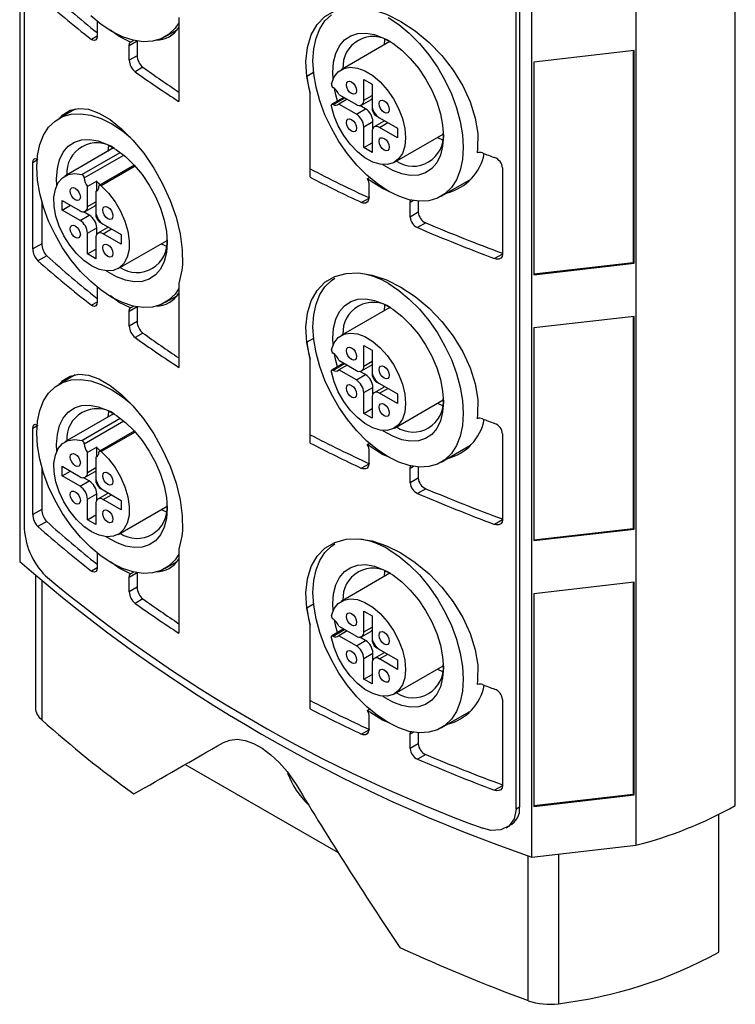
# Model space of a CAD drawing. Header units: millimetres. Extents: x 0 to 838, y -29 to 648.
# Tile 8 of 11: x 578 to 633, y 400 to 476. Entities that reach past the tile are written whole.
import ezdxf

# ---------------------------------------------------------------- set-up
doc = ezdxf.new("R2010")
doc.units = ezdxf.units.MM
doc.header["$LTSCALE"] = 3

msp = doc.modelspace()

# ---------------------------------------------------------------- linework, layer by layer
for p, q in [((577.575, 521.13), (577.575, 434.03)), ((577.915, 518.578), (577.915, 436.818)), ((632.524, 415.293), (632.524, 504.377)), ((624.897, 501.326), (624.897, 412.241)), ((616.898, 411.329), (616.898, 500.414)), ((615.952, 496.867), (615.952, 415.164)), ((615.688, 415.012), (615.688, 496.715)), ((589.801, 475.802), (589.801, 469.354)), ((583.516, 475.476), (583.516, 474.364)), ((583.516, 474.364), (583.093, 474.12)), ((588.732, 474.323), (589.655, 474.855)), ((605.597, 474.134), (605.55, 473.695)), ((586.596, 473.988), (585.99, 473.638)), ((585.99, 472.527), (585.99, 473.638)), ((586.078, 473.918), (586.309, 474.051)), ((586.596, 473.988), (586.596, 472.876)), ((606.001, 473.955), (602.26, 471.796)), ((586.596, 472.876), (585.99, 472.527)), ((624.755, 473.262), (617.044, 472.382)), ((624.67, 473.252), (624.67, 456.98)), ((624.755, 456.931), (624.755, 473.262)), ((587.036, 471.987), (586.433, 471.639)), ((617.044, 472.382), (617.044, 456.052)), ((599.869, 469.99), (599.62, 471.27)), ((600.145, 471.574), (599.633, 471.278)), ((601.644, 471.099), (601.623, 471.593)), ((603.992, 471.042), (604.628, 470.675)), ((603.992, 469.45), (603.992, 471.042)), ((604.628, 470.675), (604.628, 469.082)), ((599.869, 463.542), (599.869, 469.99)), ((602.47, 469.675), (601.545, 469.141)), ((601.64, 469.134), (602.524, 469.644)), ((602.091, 469.894), (603.426, 469.123)), ((603.992, 469.45), (604.628, 469.817)), ((602.727, 469.526), (602.091, 469.159)), ((603.426, 468.388), (602.091, 469.159)), ((604.133, 468.796), (603.7, 469.047)), ((603.826, 469.083), (604.533, 469.492)), ((581.834, 468.771), (580.573, 468.043)), ((603.426, 468.388), (604.133, 468.796)), ((605.194, 468.103), (606.573, 467.307)), ((603.992, 467.408), (604.699, 467.817)), ((603.992, 465.816), (603.992, 467.408)), ((604.699, 467.316), (604.699, 467.817)), ((605.501, 467.815), (604.794, 467.407)), ((605.194, 467.368), (605.831, 467.735)), ((606.573, 466.572), (605.194, 467.368)), ((604.628, 467.041), (604.628, 465.449)), ((606.36, 464.695), (610.1, 466.854)), ((606.573, 467.307), (606.573, 466.572)), ((609.649, 466.593), (610.053, 466.415)), ((584.384, 465.966), (584.336, 465.528)), ((603.992, 465.816), (604.628, 466.183)), ((604.628, 465.449), (603.992, 465.816)), ((584.788, 465.788), (581.047, 463.629)), ((582.354, 463.743), (585.3, 465.444)), ((582.532, 463.487), (585.562, 465.237)), ((578.902, 464.84), (578.581, 464.655)), ((578.581, 458.041), (578.581, 464.655)), ((586.372, 464.462), (583.704, 462.921)), ((586.441, 464.386), (583.84, 462.885)), ((614.643, 464.25), (614.643, 457.636)), ((583.486, 463.233), (582.779, 462.824)), ((582.779, 461.282), (582.779, 462.824)), ((583.486, 462.498), (583.486, 463.233)), ((604.266, 463.418), (604.434, 463.515)), ((604.375, 463.025), (604.375, 461.913)), ((609.946, 462.076), (612.142, 463.344)), ((583.415, 462.457), (583.565, 462.543)), ((583.415, 462.457), (583.415, 460.915)), ((579.267, 461.694), (579.267, 458.437)), ((580.834, 461.752), (582.213, 460.956)), ((580.834, 461.017), (580.834, 461.752)), ((580.834, 461.017), (581.471, 461.384)), ((582.613, 460.916), (583.32, 461.324)), ((582.779, 461.282), (583.415, 461.65)), ((604.375, 461.913), (603.828, 461.598)), ((607.817, 461.747), (607.558, 461.597)), ((607.558, 460.485), (607.558, 461.597)), ((608.183, 461.704), (608.183, 460.846)), ((582.213, 460.221), (580.834, 461.017)), ((582.213, 460.221), (582.92, 460.629)), ((582.92, 460.629), (582.487, 460.879)), ((608.183, 460.846), (607.558, 460.485)), ((583.981, 459.935), (585.36, 459.139)), ((608.754, 460.033), (608.124, 459.669)), ((582.779, 459.241), (583.486, 459.649)), ((582.779, 457.649), (582.779, 459.241)), ((583.486, 459.149), (583.486, 459.649)), ((584.288, 459.648), (583.581, 459.24)), ((583.981, 459.2), (584.617, 459.568)), ((585.36, 458.404), (583.981, 459.2)), ((585.36, 459.139), (585.36, 458.404)), ((579.267, 458.437), (578.581, 458.041)), ((583.415, 458.874), (583.415, 457.281)), ((585.147, 456.527), (588.887, 458.686)), ((588.436, 458.426), (588.84, 458.248)), ((579.651, 457.515), (578.97, 457.123)), ((582.779, 457.649), (583.415, 458.016)), ((583.415, 457.281), (582.779, 457.649)), ((614.643, 457.636), (614.043, 457.289)), ((617.044, 456.11), (624.67, 456.98)), ((617.044, 456.052), (624.755, 456.931)), ((624.67, 456.98), (624.755, 456.931)), ((590.023, 456.397), (589.801, 455.389)), ((589.801, 455.389), (589.801, 448.94)), ((583.516, 455.062), (583.516, 453.951)), ((583.516, 453.95), (583.093, 453.706)), ((588.732, 453.909), (589.655, 454.442)), ((605.597, 453.72), (605.55, 453.281)), ((586.596, 453.575), (585.99, 453.225)), ((585.99, 452.113), (585.99, 453.225)), ((586.078, 453.504), (586.309, 453.637)), ((586.596, 453.575), (586.596, 452.463)), ((606.001, 453.542), (602.26, 451.383)), ((586.596, 452.463), (585.99, 452.113)), ((624.755, 452.848), (617.044, 451.969)), ((624.67, 452.839), (624.67, 436.567)), ((624.755, 436.517), (624.755, 452.848)), ((587.036, 451.574), (586.433, 451.226)), ((617.044, 451.969), (617.044, 435.638)), ((599.869, 449.577), (599.62, 450.857)), ((600.145, 451.16), (599.633, 450.865)), ((601.644, 450.685), (601.623, 451.179)), ((603.992, 450.628), (604.628, 450.261)), ((603.992, 449.036), (603.992, 450.628)), ((604.628, 450.261), (604.628, 448.669)), ((599.869, 443.128), (599.869, 449.577)), ((602.47, 449.262), (601.545, 448.728)), ((601.64, 448.72), (602.524, 449.23)), ((602.091, 449.48), (603.426, 448.709)), ((603.992, 449.036), (604.628, 449.404)), ((602.727, 449.113), (602.091, 448.746)), ((603.426, 447.975), (602.091, 448.746)), ((604.133, 448.383), (603.7, 448.633)), ((603.826, 448.67), (604.533, 449.078)), ((581.834, 448.357), (580.573, 447.629)), ((603.426, 447.975), (604.133, 448.383)), ((605.194, 447.689), (606.573, 446.893)), ((603.992, 446.995), (604.699, 447.403)), ((603.992, 445.403), (603.992, 446.995)), ((604.699, 446.903), (604.699, 447.403)), ((605.501, 447.402), (604.794, 446.994)), ((605.194, 446.954), (605.831, 447.322)), ((606.573, 446.158), (605.194, 446.954)), ((604.628, 446.627), (604.628, 445.035)), ((606.36, 444.281), (610.1, 446.44)), ((606.573, 446.893), (606.573, 446.158)), ((609.649, 446.18), (610.053, 446.002)), ((584.384, 445.553), (584.336, 445.114)), ((603.992, 445.403), (604.628, 445.77)), ((604.628, 445.035), (603.992, 445.403)), ((584.788, 445.375), (581.047, 443.215)), ((582.354, 443.329), (585.3, 445.03)), ((582.532, 443.074), (585.562, 444.823)), ((578.902, 444.427), (578.581, 444.241)), ((578.581, 437.627), (578.581, 444.241)), ((586.372, 444.048), (583.704, 442.508)), ((586.441, 443.973), (583.84, 442.471)), ((614.643, 443.836), (614.643, 437.223)), ((583.486, 442.819), (582.779, 442.411)), ((582.779, 440.869), (582.779, 442.411)), ((583.486, 442.084), (583.486, 442.819)), ((604.266, 443.004), (604.434, 443.102)), ((604.375, 442.612), (604.375, 441.5)), ((609.946, 441.663), (612.142, 442.931)), ((583.415, 442.043), (583.565, 442.13)), ((583.415, 442.043), (583.415, 440.501)), ((579.267, 441.28), (579.267, 438.024)), ((580.834, 441.338), (582.213, 440.542)), ((580.834, 440.603), (580.834, 441.338)), ((580.834, 440.603), (581.471, 440.971)), ((582.613, 440.502), (583.32, 440.911)), ((582.779, 440.869), (583.415, 441.236)), ((604.375, 441.5), (603.828, 441.184)), ((607.817, 441.333), (607.558, 441.183)), ((607.558, 440.072), (607.558, 441.183)), ((608.183, 441.29), (608.183, 440.433)), ((582.213, 439.807), (580.834, 440.603)), ((582.213, 439.807), (582.92, 440.215)), ((582.92, 440.215), (582.487, 440.466)), ((608.183, 440.433), (607.558, 440.072)), ((583.981, 439.522), (585.36, 438.726)), ((608.754, 439.619), (608.124, 439.256)), ((582.779, 438.827), (583.486, 439.236)), ((582.779, 437.235), (582.779, 438.827)), ((583.486, 438.735), (583.486, 439.236)), ((584.288, 439.235), (583.581, 438.826)), ((583.981, 438.787), (584.617, 439.154)), ((585.36, 437.991), (583.981, 438.787)), ((585.36, 438.726), (585.36, 437.991)), ((579.267, 438.024), (578.581, 437.627)), ((583.415, 438.46), (583.415, 436.868)), ((585.147, 436.114), (588.887, 438.273)), ((588.436, 438.012), (588.84, 437.834)), ((579.651, 437.102), (578.97, 436.709)), ((582.779, 437.235), (583.415, 437.603)), ((583.415, 436.868), (582.779, 437.235)), ((614.643, 437.222), (614.043, 436.876)), ((617.044, 435.697), (624.67, 436.567)), ((617.044, 435.638), (624.755, 436.517)), ((624.67, 436.567), (624.755, 436.517)), ((590.023, 435.983), (589.801, 434.975)), ((589.801, 434.975), (589.801, 428.527)), ((583.516, 434.649), (583.516, 433.537)), ((583.516, 433.537), (583.093, 433.293)), ((588.732, 433.495), (589.655, 434.028)), ((605.597, 433.307), (605.55, 432.868)), ((578.784, 432.947), (578.784, 422.81)), ((586.596, 433.161), (585.99, 432.811)), ((585.99, 431.7), (585.99, 432.811)), ((586.078, 433.091), (586.309, 433.224)), ((586.596, 433.161), (586.596, 432.049)), ((606.001, 433.128), (602.26, 430.969)), ((579.265, 432.527), (579.265, 421.869)), ((586.596, 432.049), (585.99, 431.7)), ((624.755, 432.435), (617.044, 431.555)), ((624.67, 432.425), (624.67, 416.153)), ((624.755, 416.104), (624.755, 432.435)), ((587.036, 431.16), (586.433, 430.812)), ((617.044, 431.555), (617.044, 415.225)), ((599.869, 429.163), (599.62, 430.443)), ((600.145, 430.747), (599.633, 430.451)), ((601.644, 430.272), (601.623, 430.766)), ((603.992, 430.215), (604.628, 429.848)), ((603.992, 428.623), (603.992, 430.215)), ((604.628, 429.848), (604.628, 428.255)), ((599.869, 422.715), (599.869, 429.163)), ((602.47, 428.848), (601.545, 428.314)), ((601.64, 428.307), (602.524, 428.817)), ((602.091, 429.067), (603.426, 428.296)), ((603.992, 428.623), (604.628, 428.99)), ((602.727, 428.699), (602.091, 428.332)), ((603.426, 427.561), (602.091, 428.332)), ((604.133, 427.969), (603.7, 428.22)), ((603.826, 428.256), (604.533, 428.665)), ((603.426, 427.561), (604.133, 427.969)), ((605.194, 427.275), (606.573, 426.479)), ((603.992, 426.581), (604.699, 426.989)), ((603.992, 424.989), (603.992, 426.581)), ((604.699, 426.489), (604.699, 426.989)), ((605.501, 426.988), (604.794, 426.58)), ((605.194, 426.541), (605.831, 426.908)), ((606.573, 425.745), (605.194, 426.541)), ((604.628, 426.214), (604.628, 424.622)), ((606.36, 423.867), (610.1, 426.027)), ((606.573, 426.479), (606.573, 425.745)), ((609.649, 425.766), (610.053, 425.588)), ((603.992, 424.989), (604.628, 425.356)), ((604.628, 424.622), (603.992, 424.989)), ((614.643, 423.423), (614.643, 416.809)), ((604.266, 422.591), (604.434, 422.688)), ((604.375, 422.198), (604.375, 421.086)), ((609.946, 421.249), (612.142, 422.517)), ((604.375, 421.086), (603.828, 420.771)), ((607.817, 420.919), (607.558, 420.77)), ((607.558, 419.658), (607.558, 420.77)), ((608.183, 420.877), (608.183, 420.019)), ((608.183, 420.019), (607.558, 419.658)), ((608.754, 419.206), (608.124, 418.842)), ((590.29, 418.445), (602.029, 411.668)), ((614.643, 416.809), (614.043, 416.462)), ((617.044, 415.283), (624.67, 416.153)), ((617.044, 415.225), (624.755, 416.104)), ((624.67, 416.153), (624.755, 416.104)), ((615.952, 415.164), (615.688, 415.012)), ((631.251, 404.024), (631.251, 414.605)), ((614.932, 413.571), (615.203, 413.727)), ((616.898, 411.329), (624.897, 412.241)), ((616.625, 400.302), (616.625, 411.429)), ((618.938, 411.562), (618.938, 400.07))]:
    msp.add_line(p, q)
at = {"flags": 128}
for points in [[(599.62, 471.27), (599.558, 472.44), (599.67, 473.516), (599.957, 474.465), (600.408, 475.264), (601.015, 475.889), (601.762, 476.327), (602.631, 476.565), (603.6, 476.6), (604.645, 476.431), (605.736, 476.066), (606.85, 475.511), (607.949, 474.785), (609.009, 473.899), (609.991, 472.882), (610.865, 471.757), (611.601, 470.557), (612.168, 469.324), (612.555, 468.084), (612.744, 466.891), (612.739, 465.759), (612.694, 465.406)], [(589.801, 475.41), (589.507, 474.985), (589.013, 474.509), (588.431, 474.173), (587.772, 473.983), (587.05, 473.945), (586.278, 474.058), (585.474, 474.32), (584.653, 474.727), (583.831, 475.268), (583.027, 475.935)], [(605.866, 475.806), (606.687, 475.264), (607.491, 474.598), (608.263, 473.82), (608.985, 472.948), (609.644, 471.998), (610.227, 470.989), (610.72, 469.943), (611.114, 468.881), (611.402, 467.825), (611.577, 466.795), (611.636, 465.812), (611.577, 464.898), (611.402, 464.07), (611.114, 463.346), (610.72, 462.739), (610.227, 462.263), (609.644, 461.927), (608.985, 461.737), (608.263, 461.699), (607.491, 461.812), (606.687, 462.074), (605.866, 462.48), (605.045, 463.022), (604.24, 463.689), (603.469, 464.466), (602.746, 465.339), (602.087, 466.289), (601.505, 467.297), (601.012, 468.343), (600.617, 469.405), (600.33, 470.462), (600.155, 471.492), (600.096, 472.474), (600.155, 473.389), (600.33, 474.217), (600.617, 474.941), (601.012, 475.548), (601.505, 476.024)], [(583.516, 474.364), (583.492, 474.194), (583.425, 474.08), (583.32, 474.033), (583.19, 474.06), (583.093, 474.12)], [(586.078, 473.918), (585.221, 474.339), (584.542, 474.836)], [(601.623, 471.593), (601.681, 472.366), (601.853, 473.051), (602.135, 473.629), (602.518, 474.085), (602.992, 474.407), (603.545, 474.584), (604.162, 474.614), (604.824, 474.494), (605.515, 474.228), (606.216, 473.824), (606.907, 473.291), (607.57, 472.646), (608.186, 471.905), (608.739, 471.089), (609.214, 470.22), (609.597, 469.321), (609.879, 468.418), (610.051, 467.534), (610.108, 466.694), (610.051, 465.921), (609.879, 465.236), (609.597, 464.658), (609.214, 464.201), (608.739, 463.88), (608.186, 463.702), (607.57, 463.673), (606.907, 463.793), (606.216, 464.059), (605.515, 464.463), (605.448, 464.509)], [(585.99, 473.638), (586.015, 473.809), (586.078, 473.918)], [(601.508, 470.721), (601.719, 471.243), (602.04, 471.638), (602.456, 471.889), (602.951, 471.987), (603.503, 471.927), (604.089, 471.711), (604.685, 471.349), (605.265, 470.856), (605.804, 470.252), (606.281, 469.564), (606.674, 468.82), (606.967, 468.051), (607.148, 467.291), (607.209, 466.572), (607.148, 465.923), (606.967, 465.372), (606.674, 464.942), (606.281, 464.652), (605.804, 464.514), (605.265, 464.533), (604.685, 464.709), (604.089, 465.035), (603.503, 465.496), (602.951, 466.073), (602.456, 466.742), (602.04, 467.475), (601.719, 468.24), (601.508, 469.005)], [(601.987, 469.397), (601.853, 469.869), (601.743, 470.365)], [(603.059, 470.862), (603.207, 470.742), (603.334, 470.572), (603.418, 470.378), (603.448, 470.189), (603.418, 470.034), (603.334, 469.937), (603.207, 469.912), (603.059, 469.964), (602.91, 470.084), (602.784, 470.254), (602.699, 470.449), (602.67, 470.638), (602.699, 470.792), (602.784, 470.889), (602.91, 470.914), (603.059, 470.862)], [(580.715, 468.125), (580.89, 468.338), (581.445, 468.688), (582.106, 468.829), (582.847, 468.756), (583.661, 468.464), (584.518, 467.964), (585.394, 467.269), (586.264, 466.399), (587.096, 465.384), (587.869, 464.248), (588.552, 463.03), (589.131, 461.756), (589.583, 460.465), (589.896, 459.187), (590.057, 457.96), (590.064, 456.816), (590.023, 456.397)], [(601.508, 469.005), (601.503, 469.044), (601.506, 469.079), (601.515, 469.109), (601.531, 469.131), (601.553, 469.145), (601.579, 469.151), (601.609, 469.147), (601.64, 469.134)], [(605.562, 469.417), (605.711, 469.297), (605.837, 469.127), (605.921, 468.933), (605.951, 468.744), (605.921, 468.589), (605.837, 468.492), (605.711, 468.467), (605.562, 468.519), (605.413, 468.639), (605.287, 468.809), (605.202, 469.004), (605.173, 469.193), (605.202, 469.347), (605.287, 469.444), (605.413, 469.469), (605.562, 469.417)], [(589.801, 454.996), (589.507, 454.572), (589.013, 454.095), (588.431, 453.759), (587.772, 453.57), (587.05, 453.531), (586.278, 453.644), (585.474, 453.907), (584.653, 454.313), (583.831, 454.855), (583.027, 455.521), (582.256, 456.299), (581.533, 457.172), (580.874, 458.122), (580.292, 459.13), (579.799, 460.176), (579.404, 461.238), (579.116, 462.295), (578.941, 463.325), (578.883, 464.307), (578.941, 465.221), (579.116, 466.049), (579.404, 466.774), (579.799, 467.38), (580.292, 467.857), (580.874, 468.193), (581.533, 468.382), (582.256, 468.421), (583.027, 468.307), (583.831, 468.045), (584.653, 467.639), (584.653, 467.639)], [(584.653, 467.639), (585.474, 467.097), (586.092, 466.597)], [(603.059, 467.972), (603.207, 467.852), (603.334, 467.681), (603.418, 467.487), (603.448, 467.298), (603.418, 467.143), (603.334, 467.046), (603.207, 467.022), (603.059, 467.073), (602.91, 467.194), (602.784, 467.364), (602.699, 467.558), (602.67, 467.747), (602.699, 467.902), (602.784, 467.999), (602.91, 468.023), (603.059, 467.972)], [(605.628, 467.852), (605.587, 467.847), (605.501, 467.815)], [(605.562, 466.527), (605.711, 466.407), (605.837, 466.236), (605.921, 466.042), (605.951, 465.853), (605.921, 465.698), (605.837, 465.601), (605.711, 465.577), (605.562, 465.628), (605.413, 465.749), (605.287, 465.919), (605.202, 466.113), (605.173, 466.302), (605.202, 466.457), (605.287, 466.554), (605.413, 466.578), (605.562, 466.527)], [(580.431, 462.931), (580.41, 463.425), (580.468, 464.198), (580.64, 464.883), (580.921, 465.462), (581.305, 465.918), (581.779, 466.239), (582.332, 466.417), (582.948, 466.446), (583.611, 466.327), (584.302, 466.061), (585.003, 465.656), (585.694, 465.124), (586.357, 464.479), (586.973, 463.738), (587.526, 462.922), (588.001, 462.052), (588.384, 461.154), (588.665, 460.25), (588.837, 459.367), (588.895, 458.527), (588.837, 457.754), (588.665, 457.069), (588.384, 456.49), (588.001, 456.034), (587.526, 455.713), (586.973, 455.535), (586.357, 455.506), (585.694, 455.625), (585.003, 455.891), (584.302, 456.296), (584.235, 456.342)], [(578.581, 464.655), (578.602, 464.822), (578.663, 464.933), (578.757, 464.976), (578.876, 464.946), (578.97, 464.88)], [(583.84, 462.885), (584.397, 462.32), (584.9, 461.659), (585.326, 460.933), (585.658, 460.17), (585.881, 459.403), (585.988, 458.664), (585.972, 457.986), (585.835, 457.395), (585.582, 456.918), (585.224, 456.575), (584.776, 456.379), (584.257, 456.34), (583.69, 456.459), (583.097, 456.73), (582.504, 457.143), (581.937, 457.68), (581.418, 458.318), (580.97, 459.03), (580.612, 459.787), (580.359, 460.556), (580.222, 461.305), (580.206, 462.002), (580.313, 462.618), (580.536, 463.126), (580.868, 463.506), (581.295, 463.741), (581.797, 463.821), (582.354, 463.743)], [(583.662, 462.835), (583.667, 462.868), (583.678, 462.896), (583.696, 462.916), (583.719, 462.928), (583.747, 462.93), (583.777, 462.924), (583.809, 462.908), (583.84, 462.885)], [(604.266, 463.418), (604.35, 463.209), (604.375, 463.025)], [(605.987, 462.429), (605.44, 462.67), (604.266, 463.418)], [(581.845, 462.695), (581.994, 462.575), (582.12, 462.405), (582.205, 462.21), (582.234, 462.021), (582.205, 461.866), (582.12, 461.769), (581.994, 461.745), (581.845, 461.797), (581.697, 461.917), (581.57, 462.087), (581.486, 462.281), (581.457, 462.47), (581.486, 462.625), (581.57, 462.722), (581.697, 462.747), (581.845, 462.695)], [(584.349, 461.25), (584.497, 461.13), (584.624, 460.959), (584.708, 460.765), (584.737, 460.576), (584.708, 460.421), (584.624, 460.324), (584.497, 460.3), (584.349, 460.352), (584.2, 460.472), (584.074, 460.642), (583.989, 460.836), (583.96, 461.025), (583.989, 461.18), (584.074, 461.277), (584.2, 461.302), (584.349, 461.25)], [(604.375, 461.913), (604.344, 461.739), (604.256, 461.613), (604.12, 461.549), (603.951, 461.555), (603.828, 461.598)], [(607.558, 461.597), (607.589, 461.771), (607.609, 461.8)], [(581.845, 459.804), (581.994, 459.684), (582.12, 459.514), (582.205, 459.32), (582.234, 459.131), (582.205, 458.976), (582.12, 458.879), (581.994, 458.854), (581.845, 458.906), (581.697, 459.026), (581.57, 459.196), (581.486, 459.391), (581.457, 459.58), (581.486, 459.734), (581.57, 459.831), (581.697, 459.856), (581.845, 459.804)], [(584.414, 459.685), (584.374, 459.68), (584.288, 459.648)], [(584.349, 458.359), (584.497, 458.239), (584.624, 458.069), (584.708, 457.875), (584.737, 457.686), (584.708, 457.531), (584.624, 457.434), (584.497, 457.409), (584.349, 457.461), (584.2, 457.581), (584.074, 457.751), (583.989, 457.946), (583.96, 458.135), (583.989, 458.289), (584.074, 458.386), (584.2, 458.411), (584.349, 458.359)], [(614.643, 457.636), (614.61, 457.462), (614.516, 457.332), (614.371, 457.259), (614.187, 457.252), (614.043, 457.289)], [(599.62, 450.857), (599.558, 452.027), (599.67, 453.102), (599.957, 454.051), (600.408, 454.85), (601.015, 455.476), (601.762, 455.913), (602.631, 456.151), (603.6, 456.187), (604.645, 456.018), (605.736, 455.653), (606.85, 455.098), (607.949, 454.372), (609.009, 453.485), (609.991, 452.468), (610.865, 451.343), (611.601, 450.143), (612.168, 448.911), (612.555, 447.671), (612.744, 446.478), (612.739, 445.345), (612.694, 444.992)], [(605.866, 455.393), (606.687, 454.851), (607.491, 454.184), (608.263, 453.407), (608.985, 452.534), (609.644, 451.584), (610.227, 450.576), (610.72, 449.53), (611.114, 448.468), (611.402, 447.411), (611.577, 446.381), (611.636, 445.399), (611.577, 444.485), (611.402, 443.657), (611.114, 442.932), (610.72, 442.325), (610.227, 441.849), (609.644, 441.513), (608.985, 441.324), (608.263, 441.285), (607.491, 441.398), (606.687, 441.661), (605.866, 442.067), (605.045, 442.609), (604.24, 443.275), (603.469, 444.053), (602.746, 444.925), (602.087, 445.876), (601.505, 446.884), (601.012, 447.93), (600.617, 448.992), (600.33, 450.049), (600.155, 451.079), (600.096, 452.061), (600.155, 452.975), (600.33, 453.803), (600.617, 454.528), (601.012, 455.134), (601.505, 455.611), (601.786, 455.797)], [(583.516, 453.951), (583.492, 453.781), (583.425, 453.666), (583.32, 453.62), (583.19, 453.646), (583.093, 453.706)], [(586.078, 453.504), (585.221, 453.925), (584.542, 454.423)], [(601.623, 451.179), (601.681, 451.952), (601.853, 452.637), (602.135, 453.216), (602.518, 453.672), (602.992, 453.993), (603.545, 454.171), (604.162, 454.2), (604.824, 454.08), (605.515, 453.815), (606.216, 453.41), (606.907, 452.878), (607.57, 452.233), (608.186, 451.492), (608.739, 450.676), (609.214, 449.806), (609.597, 448.908), (609.879, 448.004), (610.051, 447.12), (610.108, 446.281), (610.051, 445.508), (609.879, 444.823), (609.597, 444.244), (609.214, 443.788), (608.739, 443.467), (608.186, 443.289), (607.57, 443.259), (606.907, 443.379), (606.216, 443.645), (605.515, 444.05), (605.448, 444.096)], [(585.99, 453.225), (586.015, 453.396), (586.078, 453.504)], [(601.508, 450.308), (601.719, 450.829), (602.04, 451.224), (602.456, 451.476), (602.951, 451.574), (603.503, 451.513), (604.089, 451.297), (604.685, 450.935), (605.265, 450.442), (605.804, 449.838), (606.281, 449.15), (606.674, 448.406), (606.967, 447.638), (607.148, 446.878), (607.209, 446.158), (607.148, 445.509), (606.967, 444.958), (606.674, 444.529), (606.281, 444.239), (605.804, 444.1), (605.265, 444.12), (604.685, 444.296), (604.089, 444.621), (603.503, 445.082), (602.951, 445.66), (602.456, 446.329), (602.04, 447.061), (601.719, 447.826), (601.508, 448.592)], [(601.987, 448.983), (601.853, 449.456), (601.743, 449.952)], [(603.059, 450.449), (603.207, 450.329), (603.334, 450.158), (603.418, 449.964), (603.448, 449.775), (603.418, 449.62), (603.334, 449.523), (603.207, 449.499), (603.059, 449.55), (602.91, 449.671), (602.784, 449.841), (602.699, 450.035), (602.67, 450.224), (602.699, 450.379), (602.784, 450.476), (602.91, 450.5), (603.059, 450.449)], [(580.715, 447.711), (580.89, 447.925), (581.445, 448.274), (582.106, 448.416), (582.847, 448.342), (583.661, 448.05), (584.518, 447.551), (585.394, 446.855), (586.264, 445.985), (587.096, 444.971), (587.869, 443.835), (588.552, 442.617), (589.131, 441.343), (589.583, 440.051), (589.896, 438.774), (590.057, 437.547), (590.064, 436.403), (590.023, 435.983)], [(601.508, 448.592), (601.503, 448.63), (601.506, 448.666), (601.515, 448.695), (601.531, 448.718), (601.553, 448.732), (601.579, 448.737), (601.609, 448.733), (601.64, 448.72)], [(605.562, 449.004), (605.711, 448.884), (605.837, 448.713), (605.921, 448.519), (605.951, 448.33), (605.921, 448.175), (605.837, 448.078), (605.711, 448.054), (605.562, 448.105), (605.413, 448.226), (605.287, 448.396), (605.202, 448.59), (605.173, 448.779), (605.202, 448.934), (605.287, 449.031), (605.413, 449.055), (605.562, 449.004)], [(589.801, 434.583), (589.507, 434.158), (589.013, 433.682), (588.431, 433.346), (587.772, 433.156), (587.05, 433.118), (586.278, 433.231), (585.474, 433.493), (584.653, 433.899), (583.831, 434.441), (583.027, 435.108), (582.256, 435.885), (581.533, 436.758), (580.874, 437.708), (580.292, 438.716), (579.799, 439.762), (579.404, 440.824), (579.116, 441.881), (578.941, 442.911), (578.883, 443.893), (578.941, 444.808), (579.116, 445.636), (579.404, 446.36), (579.799, 446.967), (580.292, 447.443), (580.874, 447.779), (581.533, 447.969), (582.256, 448.007), (583.027, 447.894), (583.831, 447.632), (584.653, 447.225), (584.653, 447.225)], [(584.653, 447.225), (585.474, 446.684), (586.092, 446.184)], [(603.059, 447.558), (603.207, 447.438), (603.334, 447.268), (603.418, 447.073), (603.448, 446.885), (603.418, 446.73), (603.334, 446.633), (603.207, 446.608), (603.059, 446.66), (602.91, 446.78), (602.784, 446.95), (602.699, 447.145), (602.67, 447.334), (602.699, 447.488), (602.784, 447.585), (602.91, 447.61), (603.059, 447.558)], [(605.628, 447.439), (605.587, 447.434), (605.501, 447.402)], [(605.562, 446.113), (605.711, 445.993), (605.837, 445.823), (605.921, 445.628), (605.951, 445.439), (605.921, 445.285), (605.837, 445.188), (605.711, 445.163), (605.562, 445.215), (605.413, 445.335), (605.287, 445.505), (605.202, 445.7), (605.173, 445.889), (605.202, 446.043), (605.287, 446.14), (605.413, 446.165), (605.562, 446.113)], [(580.431, 442.518), (580.41, 443.012), (580.468, 443.785), (580.64, 444.47), (580.921, 445.048), (581.305, 445.504), (581.779, 445.826), (582.332, 446.004), (582.948, 446.033), (583.611, 445.913), (584.302, 445.647), (585.003, 445.243), (585.694, 444.711), (586.357, 444.065), (586.973, 443.324), (587.526, 442.508), (588.001, 441.639), (588.384, 440.74), (588.665, 439.837), (588.837, 438.953), (588.895, 438.113), (588.837, 437.34), (588.665, 436.655), (588.384, 436.077), (588.001, 435.62), (587.526, 435.299), (586.973, 435.121), (586.357, 435.092), (585.694, 435.212), (585.003, 435.478), (584.302, 435.882), (584.235, 435.928)], [(578.581, 444.241), (578.602, 444.408), (578.663, 444.519), (578.757, 444.563), (578.876, 444.533), (578.97, 444.466)], [(583.84, 442.471), (584.397, 441.906), (584.9, 441.246), (585.326, 440.519), (585.658, 439.756), (585.881, 438.989), (585.988, 438.251), (585.972, 437.572), (585.835, 436.982), (585.582, 436.505), (585.224, 436.161), (584.776, 435.966), (584.257, 435.927), (583.69, 436.045), (583.097, 436.317), (582.504, 436.729), (581.937, 437.266), (581.418, 437.904), (580.97, 438.617), (580.612, 439.374), (580.359, 440.143), (580.222, 440.891), (580.206, 441.588), (580.313, 442.204), (580.536, 442.712), (580.868, 443.092), (581.295, 443.327), (581.797, 443.407), (582.354, 443.329)], [(583.662, 442.421), (583.667, 442.455), (583.678, 442.482), (583.696, 442.503), (583.719, 442.514), (583.747, 442.517), (583.777, 442.51), (583.809, 442.495), (583.84, 442.471)], [(604.266, 443.004), (604.35, 442.796), (604.375, 442.612)], [(605.987, 442.016), (605.44, 442.257), (604.266, 443.004)], [(581.845, 442.281), (581.994, 442.161), (582.12, 441.991), (582.205, 441.797), (582.234, 441.608), (582.205, 441.453), (582.12, 441.356), (581.994, 441.331), (581.845, 441.383), (581.697, 441.503), (581.57, 441.673), (581.486, 441.868), (581.457, 442.057), (581.486, 442.211), (581.57, 442.309), (581.697, 442.333), (581.845, 442.281)], [(584.349, 440.836), (584.497, 440.716), (584.624, 440.546), (584.708, 440.352), (584.737, 440.163), (584.708, 440.008), (584.624, 439.911), (584.497, 439.886), (584.349, 439.938), (584.2, 440.058), (584.074, 440.228), (583.989, 440.423), (583.96, 440.612), (583.989, 440.766), (584.074, 440.863), (584.2, 440.888), (584.349, 440.836)], [(604.375, 441.5), (604.344, 441.326), (604.256, 441.2), (604.12, 441.136), (603.951, 441.141), (603.828, 441.184)], [(607.558, 441.183), (607.589, 441.357), (607.609, 441.386)], [(581.845, 439.391), (581.994, 439.271), (582.12, 439.1), (582.205, 438.906), (582.234, 438.717), (582.205, 438.562), (582.12, 438.465), (581.994, 438.441), (581.845, 438.493), (581.697, 438.613), (581.57, 438.783), (581.486, 438.977), (581.457, 439.166), (581.486, 439.321), (581.57, 439.418), (581.697, 439.442), (581.845, 439.391)], [(584.414, 439.271), (584.374, 439.266), (584.288, 439.235)], [(584.349, 437.946), (584.497, 437.826), (584.624, 437.655), (584.708, 437.461), (584.737, 437.272), (584.708, 437.117), (584.624, 437.02), (584.497, 436.996), (584.349, 437.048), (584.2, 437.168), (584.074, 437.338), (583.989, 437.532), (583.96, 437.721), (583.989, 437.876), (584.074, 437.973), (584.2, 437.997), (584.349, 437.946)], [(614.643, 437.223), (614.61, 437.049), (614.516, 436.919), (614.371, 436.846), (614.187, 436.838), (614.043, 436.876)], [(599.62, 430.443), (599.558, 431.613), (599.67, 432.689), (599.957, 433.638), (600.408, 434.437), (601.015, 435.062), (601.762, 435.5), (602.631, 435.738), (603.6, 435.773), (604.645, 435.604), (605.736, 435.239), (606.85, 434.684), (607.949, 433.958), (609.009, 433.072), (609.991, 432.055), (610.865, 430.93), (611.601, 429.73), (612.168, 428.497), (612.555, 427.257), (612.744, 426.064), (612.739, 424.932), (612.694, 424.579)], [(605.866, 434.979), (606.687, 434.437), (607.491, 433.771), (608.263, 432.993), (608.985, 432.121), (609.644, 431.171), (610.227, 430.162), (610.72, 429.116), (611.114, 428.054), (611.402, 426.997), (611.577, 425.968), (611.636, 424.985), (611.577, 424.071), (611.402, 423.243), (611.114, 422.518), (610.72, 421.912), (610.227, 421.436), (609.644, 421.099), (608.985, 420.91), (608.263, 420.872), (607.491, 420.985), (606.687, 421.247), (605.866, 421.653), (605.045, 422.195), (604.24, 422.862), (603.469, 423.639), (602.746, 424.512), (602.087, 425.462), (601.505, 426.47), (601.012, 427.516), (600.617, 428.578), (600.33, 429.635), (600.155, 430.665), (600.096, 431.647), (600.155, 432.562), (600.33, 433.39), (600.617, 434.114), (601.012, 434.721), (601.505, 435.197), (601.786, 435.383)], [(583.516, 433.537), (583.492, 433.367), (583.425, 433.253), (583.32, 433.206), (583.19, 433.233), (583.093, 433.293)], [(586.078, 433.091), (585.221, 433.512), (584.542, 434.009)], [(601.623, 430.766), (601.681, 431.539), (601.853, 432.224), (602.135, 432.802), (602.518, 433.258), (602.992, 433.58), (603.545, 433.757), (604.162, 433.787), (604.824, 433.667), (605.515, 433.401), (606.216, 432.997), (606.907, 432.464), (607.57, 431.819), (608.186, 431.078), (608.739, 430.262), (609.214, 429.393), (609.597, 428.494), (609.879, 427.591), (610.051, 426.707), (610.108, 425.867), (610.051, 425.094), (609.879, 424.409), (609.597, 423.831), (609.214, 423.374), (608.739, 423.053), (608.186, 422.875), (607.57, 422.846), (606.907, 422.966), (606.216, 423.232), (605.515, 423.636), (605.448, 423.682)], [(585.99, 432.811), (586.015, 432.982), (586.078, 433.091)], [(601.508, 429.894), (601.719, 430.416), (602.04, 430.811), (602.456, 431.062), (602.951, 431.16), (603.503, 431.1), (604.089, 430.884), (604.685, 430.522), (605.265, 430.028), (605.804, 429.425), (606.281, 428.737), (606.674, 427.993), (606.967, 427.224), (607.148, 426.464), (607.209, 425.745), (607.148, 425.096), (606.967, 424.545), (606.674, 424.115), (606.281, 423.825), (605.804, 423.687), (605.265, 423.706), (604.685, 423.882), (604.089, 424.208), (603.503, 424.669), (602.951, 425.246), (602.456, 425.915), (602.04, 426.648), (601.719, 427.413), (601.508, 428.178)], [(601.987, 428.57), (601.853, 429.042), (601.743, 429.538)], [(603.059, 430.035), (603.207, 429.915), (603.334, 429.745), (603.418, 429.551), (603.448, 429.362), (603.418, 429.207), (603.334, 429.11), (603.207, 429.085), (603.059, 429.137), (602.91, 429.257), (602.784, 429.427), (602.699, 429.622), (602.67, 429.811), (602.699, 429.965), (602.784, 430.062), (602.91, 430.087), (603.059, 430.035)], [(601.508, 428.178), (601.503, 428.217), (601.506, 428.252), (601.515, 428.282), (601.531, 428.304), (601.553, 428.318), (601.579, 428.323), (601.609, 428.32), (601.64, 428.307)], [(605.562, 428.59), (605.711, 428.47), (605.837, 428.3), (605.921, 428.105), (605.951, 427.917), (605.921, 427.762), (605.837, 427.665), (605.711, 427.64), (605.562, 427.692), (605.413, 427.812), (605.287, 427.982), (605.202, 428.177), (605.173, 428.366), (605.202, 428.52), (605.287, 428.617), (605.413, 428.642), (605.562, 428.59)], [(603.059, 427.145), (603.207, 427.025), (603.334, 426.854), (603.418, 426.66), (603.448, 426.471), (603.418, 426.316), (603.334, 426.219), (603.207, 426.195), (603.059, 426.246), (602.91, 426.367), (602.784, 426.537), (602.699, 426.731), (602.67, 426.92), (602.699, 427.075), (602.784, 427.172), (602.91, 427.196), (603.059, 427.145)], [(605.628, 427.025), (605.587, 427.02), (605.501, 426.988)], [(605.562, 425.7), (605.711, 425.579), (605.837, 425.409), (605.921, 425.215), (605.951, 425.026), (605.921, 424.871), (605.837, 424.774), (605.711, 424.75), (605.562, 424.801), (605.413, 424.921), (605.287, 425.092), (605.202, 425.286), (605.173, 425.475), (605.202, 425.63), (605.287, 425.727), (605.413, 425.751), (605.562, 425.7)], [(604.266, 422.591), (604.35, 422.382), (604.375, 422.198)], [(605.987, 421.602), (605.44, 421.843), (604.266, 422.591)], [(604.375, 421.086), (604.344, 420.912), (604.256, 420.786), (604.12, 420.722), (603.951, 420.728), (603.828, 420.771)], [(607.558, 420.77), (607.589, 420.944), (607.609, 420.973)], [(593.212, 420.127), (593.708, 420.32), (594.27, 420.372), (594.884, 420.279), (595.533, 420.047), (596.199, 419.681), (596.863, 419.193), (597.506, 418.596), (598.109, 417.906), (598.808, 416.896)], [(614.643, 416.809), (614.61, 416.635), (614.516, 416.505), (614.371, 416.432), (614.187, 416.425), (614.043, 416.462)], [(615.688, 415.012), (615.548, 414.274), (615.148, 413.722), (614.529, 413.41), (613.748, 413.379), (613.139, 413.54)]]:
    msp.add_lwpolyline(points, dxfattribs=at)
for centre, radius, start, end in [((633.114, 536.977), 79.656, 227.84165, 231.48971), ((635.61, 541.685), 85.575, 228.55728, 232.14279), ((588.054, 476.116), 2.05, 269.60529, 328.48906), ((604.723, 472.017), 2.33, 54.90045, 183.5061), ((587.769, 472.903), 1.173, 181.31314, 231.34273), ((587.164, 472.558), 1.174, 181.54281, 231.49717), ((641.838, 548.436), 94.062, 234.36535, 236.41211), ((644.505, 553.588), 100.439, 234.67746, 236.99966), ((610.134, 472.531), 10.575, 186.80113, 193.89913), ((601.796, 470.685), 0.29, 172.79593, 237.58386), ((600.961, 469.42), 1.226, 22.77125, 56.33153), ((601.85, 469.419), 0.355, 233.70179, 312.74372), ((603.647, 469.394), 0.349, 230.79671, 9.21404), ((604.391, 469.736), 0.283, 300.29927, 327.13883), ((605.857, 469.138), 1.229, 182.60548, 237.39452), ((605.389, 468.868), 0.758, 172.59221, 247.42929), ((602.764, 467.352), 1.229, 2.60548, 57.39452), ((603.471, 467.761), 1.229, 2.60548, 57.39452), ((604.973, 467.097), 0.349, 50.79671, 189.21404), ((607.783, 466.717), 2.33, 236.50731, 5.07538), ((583.509, 463.85), 2.33, 54.90045, 183.5061), ((609.466, 466.079), 3.848, 284.3989, 349.08646), ((612.897, 464.925), 0.522, 66.86552, 112.85829), ((666.629, 604.521), 149.058, 248.95503, 249.34216), ((613.732, 464.187), 0.914, 3.92869, 70.0881), ((582.241, 463.475), 0.29, 2.41517, 67.2052), ((655.61, 572.142), 121.501, 242.69215, 245.08819), ((658.18, 577.277), 127.812, 242.85609, 244.83358), ((583.755, 463.566), 1.226, 183.66981, 217.22801), ((583.31, 462.796), 0.355, 287.2699, 6.30172), ((584.383, 463.872), 1.102, 215.46934, 236.03866), ((582.434, 461.226), 0.349, 230.79671, 9.21404), ((583.177, 461.569), 0.283, 300.29927, 327.13883), ((582.258, 459.593), 1.229, 2.60548, 57.39452), ((584.643, 460.971), 1.229, 182.60548, 237.39452), ((584.176, 460.701), 0.758, 172.59221, 247.42929), ((609.136, 460.908), 0.955, 183.7105, 246.40502), ((581.551, 459.185), 1.229, 2.60548, 57.39452), ((608.504, 460.538), 0.948, 183.19643, 246.38589), ((662.561, 587.92), 138.746, 247.18167, 249.79597), ((583.76, 458.929), 0.349, 50.79671, 189.21404), ((665.051, 592.685), 144.685, 246.83038, 249.35665), ((580.614, 458.457), 1.347, 180.84997, 224.33757), ((586.569, 458.549), 2.33, 236.50731, 5.07538), ((579.92, 458.067), 1.339, 181.12831, 224.85474), ((633.114, 516.564), 79.656, 227.84165, 231.48971), ((635.61, 521.271), 85.575, 228.55728, 232.14279), ((603.001, 450.702), 5.497, 58.5908, 83.77452), ((588.054, 455.703), 2.05, 269.60529, 328.48906), ((604.723, 451.604), 2.33, 54.90045, 183.5061), ((587.769, 452.49), 1.173, 181.31314, 231.34273), ((587.164, 452.145), 1.174, 181.54281, 231.49717), ((641.838, 528.022), 94.062, 234.36535, 236.41211), ((644.505, 533.175), 100.439, 234.67746, 236.99966), ((610.134, 452.117), 10.575, 186.80113, 193.89913), ((601.796, 450.271), 0.29, 172.79593, 237.58386), ((600.961, 449.006), 1.226, 22.77125, 56.33153), ((604.391, 449.323), 0.283, 300.29927, 327.13883), ((601.85, 449.006), 0.355, 233.70179, 312.74372), ((603.647, 448.98), 0.349, 230.79671, 9.21404), ((605.857, 448.725), 1.229, 182.60548, 237.39452), ((605.389, 448.454), 0.758, 172.59221, 247.42929), ((602.764, 446.939), 1.229, 2.60548, 57.39452), ((603.471, 447.347), 1.229, 2.60548, 57.39452), ((604.973, 446.683), 0.349, 50.79671, 189.21404), ((607.783, 446.303), 2.33, 236.50731, 5.07538), ((583.509, 443.437), 2.33, 54.90045, 183.5061), ((609.466, 445.666), 3.848, 284.3989, 349.08646), ((612.897, 444.512), 0.522, 66.86552, 112.85829), ((666.629, 584.107), 149.058, 248.95503, 249.34216), ((613.732, 443.774), 0.914, 3.92869, 70.0881), ((582.241, 443.062), 0.29, 2.41517, 67.2052), ((655.61, 551.728), 121.501, 242.69215, 245.08819), ((658.18, 556.863), 127.812, 242.85609, 244.83358), ((583.755, 443.152), 1.226, 183.66981, 217.22801), ((583.31, 442.382), 0.355, 287.2699, 6.30172), ((584.383, 443.458), 1.102, 215.46934, 236.03866), ((582.434, 440.813), 0.349, 230.79671, 9.21404), ((583.177, 441.155), 0.283, 300.29927, 327.13883), ((582.258, 439.18), 1.229, 2.60548, 57.39452), ((584.643, 440.557), 1.229, 182.60548, 237.39452), ((584.176, 440.287), 0.758, 172.59221, 247.42929), ((609.136, 440.494), 0.955, 183.7105, 246.40502), ((581.551, 438.772), 1.229, 2.60548, 57.39452), ((608.504, 440.124), 0.948, 183.19643, 246.38589), ((662.561, 567.507), 138.746, 247.18167, 249.79597), ((583.76, 438.516), 0.349, 50.79671, 189.21404), ((665.051, 572.271), 144.685, 246.83038, 249.35665), ((580.614, 438.044), 1.347, 180.84997, 224.33757), ((586.569, 438.136), 2.33, 236.50731, 5.07538), ((579.92, 437.654), 1.339, 181.12831, 224.85474), ((633.114, 496.15), 79.656, 227.84165, 231.48971), ((583.548, 436.907), 5.634, 180.90895, 225.02975), ((635.61, 500.858), 85.575, 228.55728, 232.14279), ((603.001, 430.288), 5.497, 58.5908, 83.77452), ((588.054, 435.289), 2.05, 269.60529, 328.48906), ((655.359, 523.362), 118.451, 228.95314, 251.05224), ((604.723, 431.19), 2.33, 54.90045, 183.5061), ((652.166, 519.912), 113.306, 230.15269, 249.85269), ((587.769, 432.076), 1.173, 181.31314, 231.34273), ((587.164, 431.731), 1.174, 181.54281, 231.49717), ((641.838, 507.609), 94.062, 234.36535, 236.41211), ((644.505, 512.761), 100.439, 234.67746, 236.99966), ((610.134, 431.704), 10.575, 186.80113, 193.89913), ((601.796, 429.858), 0.29, 172.79593, 237.58386), ((600.961, 428.593), 1.226, 22.77125, 56.33153), ((604.391, 428.909), 0.283, 300.29927, 327.13883), ((601.85, 428.592), 0.355, 233.70179, 312.74372), ((603.647, 428.567), 0.349, 230.79671, 9.21404), ((605.857, 428.311), 1.229, 182.60548, 237.39452), ((605.389, 428.041), 0.758, 172.59221, 247.42929), ((602.764, 426.525), 1.229, 2.60548, 57.39452), ((603.471, 426.934), 1.229, 2.60548, 57.39452), ((604.973, 426.27), 0.349, 50.79671, 189.21404), ((607.783, 425.89), 2.33, 236.50731, 5.07538), ((609.466, 425.252), 3.848, 284.3989, 349.08646), ((612.897, 424.098), 0.522, 66.86552, 112.85829), ((666.629, 563.694), 149.058, 248.95503, 249.34216), ((613.732, 423.36), 0.914, 3.92869, 70.0881), ((580.062, 422.87), 1.28, 182.70553, 231.48215), ((655.61, 531.315), 121.501, 242.69215, 245.08819), ((658.18, 536.45), 127.812, 242.85609, 244.83358), ((640.091, 490.241), 91.513, 228.34276, 234.03396), ((609.136, 420.081), 0.955, 183.7105, 246.40502), ((608.504, 419.711), 0.948, 183.19643, 246.38589), ((662.561, 547.093), 138.746, 247.18167, 249.79597), ((665.051, 551.858), 144.685, 246.83038, 249.35665), ((603.969, 419.874), 6.185, 199.73896, 226.83988), ((614.614, 414.984), 1.35, 295.00166, 7.6581), ((617.268, 442.371), 31.08, 284.20999, 299.39745), ((668.493, 539.439), 148.491, 245.43421, 249.5553), ((614.902, 433.781), 33.952, 276.82762, 298.78495), ((618.256, 404.911), 4.89, 250.51185, 278.02463)]:
    msp.add_arc(centre, radius, start, end)
for major_axis, ratio, start_param, end_param in [((126.1, 72.701), 0.000567, 3.81194, 3.89528), ((-89.203, 154.268), 0.577759, 1.601771, 1.685111)]:
    msp.add_ellipse((685.133, 473.187), major_axis=major_axis, ratio=ratio, start_param=start_param, end_param=end_param)

doc.saveas('drawing.dxf')
